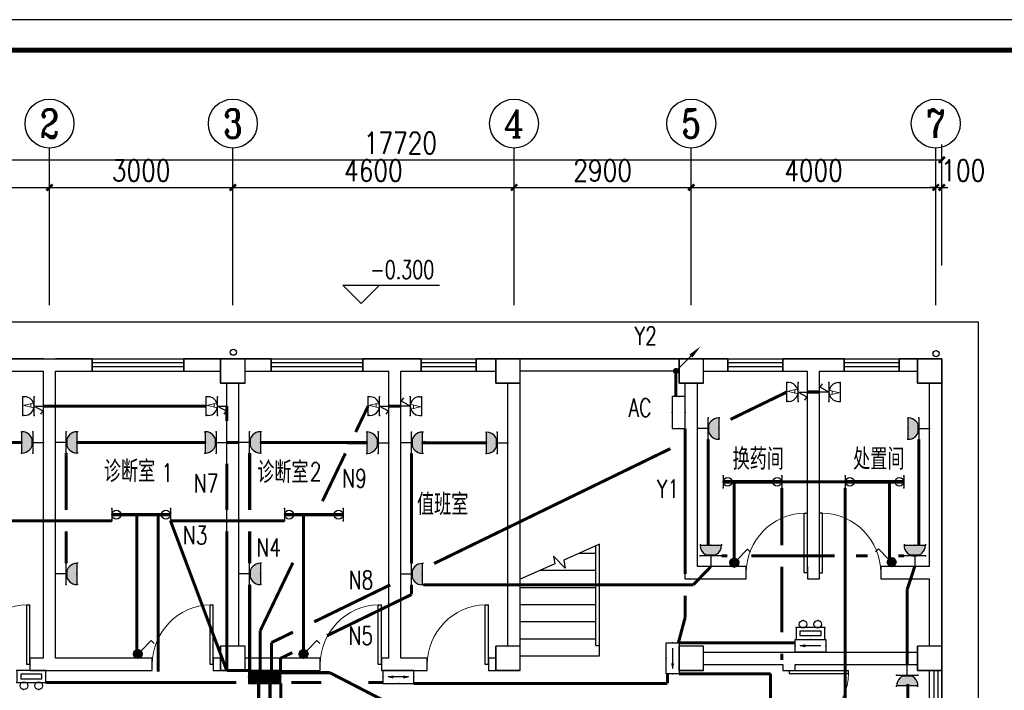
# Model space of a CAD drawing. Extents: x 41933 to 169416, y 41775 to 279375.
# Tile 9 of 39: x 56502 to 72612, y 149605 to 160575. Entities that reach past the tile are written whole.
import ezdxf
from ezdxf.enums import TextEntityAlignment as Align

# ---------------------------------------------------------------- set-up
doc = ezdxf.new("R2010")
doc.units = 0
doc.header["$LTSCALE"] = 1000
doc.header["$MEASUREMENT"] = 0
doc.linetypes.add('DASH', pattern=[0.35, 0.25, -0.1])
for name, color, linetype in [('AXIS', 3, 'Continuous'), ('AXIS_TEXT', 7, 'Continuous'), ('COLUMN', 1, 'Continuous'), ('DIM_ELEV', 3, 'Continuous'), ('DIM_SYMB', 3, 'Continuous'), ('EQUIP-插座', 3, 'Continuous'), ('EQUIP-照明', 3, 'Continuous'), ('EQUIP-箱柜', 3, 'Continuous'), ('LWIRE', 4, 'Continuous'), ('PUB_TEXT', 7, 'Continuous'), ('STAIR', 7, 'Continuous'), ('TEL_TEXT', 7, 'Continuous'), ('VPIPE-凝结', 150, 'DASH'), ('WALL', 1, 'Continuous'), ('WINDOW', 4, 'Continuous'), ('WIRE-照明', 1, 'Continuous'), ('图框', 4, 'Continuous'), ('填充', 8, 'Continuous')]:
    doc.layers.add(name, color=color, linetype=linetype)
doc.styles.add('_HZTXT', font='tssdeng.shx', dxfattribs={"width": 0.8, "bigfont": 'hztxt.shx'})
doc.styles.add('_TCH_AXIS', font='COMPLEX', dxfattribs={"bigfont": 'GBCBIG'})
doc.styles.add('_TCH_DIM', font='SIMPLEX', dxfattribs={"bigfont": 'GBCBIG'})
doc.styles.add('_TCH_LABEL', font='COMPLEX', dxfattribs={"bigfont": 'GBCBIG'})
doc.styles.add('_TEL_DIM', font='SIMPLEX', dxfattribs={"width": 0.8, "height": 3.5, "bigfont": 'HZTXT'})
doc.styles.add('COMPLEX', font='COMPLEX')
doc.styles.add('DIM_FONT', font='simplex.shx', dxfattribs={"width": 0.8})
doc.styles.get("Standard").update_dxf_attribs({"font": 'gbenor.shx', "bigfont": 'gbcbig.shx'})
doc.dimstyles.new('_TCH_ARCH&&100', dxfattribs={"dimtxt": 350, "dimasz": 100, "dimexe": 250, "dimexo": 300, "dimgap": 100, "dimtad": 1, "dimdec": 0, "dimzin": 0, "dimdsep": 46, "dimtxsty": 'DIM_FONT', "dimblk": 'ARCHTICK', "dimcen": 0.09, "dimclrt": 7, "dimazin": 2, "dimtfac": 1, "dimtdec": 0, "dimtix": 1, "dimtmove": 2, "dimatfit": 3, "dimfxl": 0, "dimtolj": 1, "dimtzin": 0, "dimarcsym": 0})

# ---------------------------------------------------------------- blocks, each defined once
blk = doc.blocks.new('*X61')
at = {"color": 0}
for p, q in [((-250, 33), (-83, 200)), ((-250, 68), (-118, 200)), ((-250, 104), (-154, 200)), ((-250, 139), (-189, 200)), ((-250, 174), (-224, 200)), ((-247, 0), (-47, 200)), ((-212, 0), (-12, 200)), ((-177, 0), (23, 200)), ((-141, 0), (59, 200)), ((-106, 0), (94, 200)), ((-71, 0), (129, 200)), ((-35, 0), (165, 200)), ((0, 0), (200, 200)), ((35, 0), (235, 200)), ((71, 0), (250, 179)), ((106, 0), (250, 144)), ((141, 0), (250, 109)), ((177, 0), (250, 73)), ((212, 0), (250, 38)), ((247, 0), (250, 3))]:
    blk.add_line(p, q, dxfattribs=at)
blk = doc.blocks.new('$equip$00001421')
for p, q in [((0.75, 0.6), (-0.75, 0.6)), ((-0.75, 0.6), (-0.75, 0)), ((0.75, 0), (0.75, 0.6)), ((-0.75, 0), (0.75, 0))]:
    blk.add_line(p, q)
at = {"const_width": 0.6}
blk.add_lwpolyline([(-0.75, 0.3), (0.75, 0.3)], dxfattribs=at)
for p in [(0, 0.6), (-0.75, 0.3), (0, 0), (0.75, 0.3)]:
    blk.add_point(p)
at = {"xscale": 0.0030000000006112, "yscale": 0.0030000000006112, "zscale": 0.0030000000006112}
blk.add_blockref('*X61', (0, 0), dxfattribs=at)
at = {"style": '_TCH_LABEL', "flags": 9}
blk.add_attdef('A', (0, 0), '', height=0.00002, dxfattribs=at)
blk = doc.blocks.new('$equip$00001687')
for p, q in [((0.72, 0.6), (-0.72, 0.6)), ((-0.72, 0.6), (-0.72, 0)), ((0.72, 0), (0.72, 0.6)), ((-0.72, 0), (0.72, 0))]:
    blk.add_line(p, q)
at = {"color": 7}
blk.add_line((-0.48, 0.3), (0.48, 0.3), dxfattribs=at)
for p in [(0, 0.6), (-0.72, 0.3), (0, 0), (0.72, 0.3)]:
    blk.add_point(p)
blk.add_solid([(0.24, 0.228), (0.528, 0.3), (0.24, 0.372)])
at = {"layer": 'TEL_TEXT', "style": '_TEL_DIM', "flags": 1}
blk.add_attdef('A', text='', height=0.00002, dxfattribs=at).set_placement((0, 0), align=Align.MIDDLE_CENTER)
blk = doc.blocks.new('$equip$00001685')
for p, q in [((0.72, 0.6), (-0.72, 0.6)), ((-0.72, 0.6), (-0.72, 0)), ((0.72, 0), (0.72, 0.6)), ((-0.72, 0), (0.72, 0))]:
    blk.add_line(p, q)
at = {"color": 7}
blk.add_line((-0.48, 0.3), (0.48, 0.3), dxfattribs=at)
for p in [(0, 0.6), (-0.72, 0.3), (0, 0), (0.72, 0.3)]:
    blk.add_point(p)
for points in [[(-0.24, 0.228), (-0.528, 0.3), (-0.24, 0.372)], [(0.24, 0.228), (0.528, 0.3), (0.24, 0.372)]]:
    blk.add_solid(points)
at = {"layer": 'TEL_TEXT', "style": '_TEL_DIM', "flags": 1}
blk.add_attdef('A', text='', height=0.00002, dxfattribs=at).set_placement((0, 0), align=Align.MIDDLE_CENTER)
blk = doc.blocks.new('_LINKPT1')
blk.add_line((0, 0), (0, 0))
blk = doc.blocks.new('_Y5VWB')
for p, q in [((0.768, 0.64), (-0.768, 0.64)), ((-0.768, 0.64), (-0.768, 0)), ((0.768, 0), (0.768, 0.64)), ((-0.768, 0), (0.768, 0)), ((0.568, 0.44), (-0.568, 0.44)), ((-0.568, 0.44), (-0.568, 0.2)), ((-0.568, 0.2), (0.568, 0.2)), ((0.568, 0.2), (0.568, 0.44))]:
    blk.add_line(p, q)
for centre in [(-0.391, 0.809), (0.391, 0.809)]:
    blk.add_circle(centre, 0.205)
at = {"xscale": 0.004, "yscale": 0.004, "zscale": 0.004}
for p in [(0, 0.64), (-0.768, 0.32), (0, 0), (0.768, 0.32)]:
    blk.add_blockref('_LINKPT1', p, dxfattribs=at)
at = {"flags": 9}
blk.add_attdef('A', (0, 0), '', height=0.00004, dxfattribs=at)
blk = doc.blocks.new('$equip_U$00000116(DNSC-20150823RB)')
for p in [(-0.672, 0.56), (-0.345, 0.887), (0.363, 0.886), (0.672, 0.56), (-0.672, 0), (0.672, 0)]:
    blk.add_point(p)
at = {"xscale": 0.875, "yscale": 0.875, "zscale": 0.875}
blk.add_blockref('_Y5VWB', (0, 0), dxfattribs=at)
at = {"color": 7, "style": '_TEL_DIM', "flags": 1}
blk.add_attdef('A', text='', height=0.000025, dxfattribs=at).set_placement((0, 0), align=Align.MIDDLE_CENTER)
blk = doc.blocks.new('$equip$00001237')
for p, q in [((-0.5, 1.05), (-0.5, 1)), ((-0.5, 1), (0.5, 1)), ((0.5, 1.05), (0.5, 1)), ((0.5, 0.5), (-0.5, 0.5)), ((0, 0.5), (0, 0))]:
    blk.add_line(p, q)
blk.add_arc((0, 1), 0.5, 180, 0)
for p in [(0, 1), (-0.5, 0.5), (0.5, 0.5), (0, 0)]:
    blk.add_point(p)
for points in [[(0.433, 0.75), (-0.433, 0.75), (0.5, 1), (-0.5, 1)], [(0.25, 0.567), (-0.25, 0.567), (0.433, 0.75), (-0.433, 0.75)], [(0, 0.5), (0, 0.5), (0.25, 0.567), (-0.25, 0.567)]]:
    blk.add_solid(points)
at = {"flags": 9}
blk.add_attdef('A', (0, 0), '', height=0.00002, dxfattribs=at)
blk = doc.blocks.new('_X5QTK')
for p, q in [((-0.5, 1.1), (0.5, 1.1)), ((-0.5, 1), (-0.5, 1.1)), ((0.5, 1), (0.5, 1.1)), ((-0.5, 0.5), (0.5, 0.5)), ((-0.255, 0.037), (-0.441, 0.158)), ((0, 0.499), (-0.255, 0.037)), ((0, 0.499), (0, 0))]:
    blk.add_line(p, q)
blk.add_arc((0, 0.999), 0.5, 180, 0)
at = {"xscale": 0.002857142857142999, "yscale": 0.002857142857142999, "zscale": 0.002857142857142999}
blk.add_blockref('_LINKPT1', (0, 0), dxfattribs=at)
at = {"style": '_HZTXT', "width": 0.7}
blk.add_text('A', height=0.571, dxfattribs=at).set_placement((-0.135, 0.505))
at = {"style": 'DIM_FONT', "width": 0.8, "flags": 9}
blk.add_attdef('A', (0, 0), '', height=0.0000286, dxfattribs=at)
blk = doc.blocks.new('$equip_U$00000087(DNSC-20150823RB)')
for p in [(-0.438, 0.963), (0.438, 0.963), (-0.438, 0.438), (0.438, 0.438), (0, 0)]:
    blk.add_point(p)
at = {"xscale": 0.875, "yscale": 0.875, "zscale": 0.875}
blk.add_blockref('_X5QTK', (0, 0), dxfattribs=at)
at = {"color": 7, "style": '_TEL_DIM', "flags": 1}
blk.add_attdef('A', text='', height=0.000025, dxfattribs=at).set_placement((0, 0), align=Align.MIDDLE_CENTER)
blk = doc.blocks.new('$equip$00001159')
for p, q in [((-1.2, 0.25), (-1.2, -0.25)), ((-1.2, 0), (1.2, 0)), ((1.2, 0.25), (1.2, -0.25))]:
    blk.add_line(p, q)
at = {"const_width": 0.14}
blk.add_lwpolyline([(-1.2, 0), (1.2, 0)], dxfattribs=at)
at = {"layer": 'EQUIP-照明'}
for p in [(-1.2, 0), (0, 0), (1.2, 0)]:
    blk.add_point(p, dxfattribs=at)
at = {"layer": 'EQUIP-照明', "flags": 9}
blk.add_attdef('A', (0, 0), '', height=0.00002, dxfattribs=at)
blk = doc.blocks.new('$equip_U$00000122(5926F87FB3A348D)')
for centre in [(-1.014, 0), (1.014, 0)]:
    blk.add_circle(centre, 0.179)
for p in [(-1.2, 0), (0, 0), (1.2, 0)]:
    blk.add_point(p)
blk.add_blockref('$equip$00001159', (0, 0))
at = {"color": 7, "style": '_TEL_DIM', "flags": 1}
blk.add_attdef('A', text='', height=0.000025, dxfattribs=at).set_placement((0, 0), align=Align.MIDDLE_CENTER)
blk = doc.blocks.new('$equip_U$00000121(5926F87FB3A348D)')
for p in [(-1.363, 0), (0, 0), (1.371, 0)]:
    blk.add_point(p)
at = {"xscale": 1.142857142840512, "yscale": 1.142857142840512, "zscale": 1.142857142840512}
blk.add_blockref('$equip_U$00000122(5926F87FB3A348D)', (0, 0), dxfattribs=at)
at = {"color": 7, "style": '_TEL_DIM', "flags": 1}
blk.add_attdef('A', text='', height=0.0000286, dxfattribs=at).set_placement((0, 0), align=Align.MIDDLE_CENTER)
blk = doc.blocks.new('$equip_U$00000122(DNSC-20150823RB)')
for p in [(-1.371, 0.286), (0, 0), (1.371, 0.286), (-1.371, -0.286), (1.371, -0.286)]:
    blk.add_point(p)
blk.add_blockref('$equip_U$00000121(5926F87FB3A348D)', (0, 0))
at = {"color": 7, "style": '_TEL_DIM', "flags": 1}
blk.add_attdef('A', text='', height=0.0000286, dxfattribs=at).set_placement((0, 0), align=Align.MIDDLE_CENTER)
blk = doc.blocks.new('$equip$00001962')
for p, q in [((0.147, 0.356), (0.625, 0.833)), ((0.625, 0.833), (0.766, 0.692))]:
    blk.add_line(p, q)
blk.add_circle((0, 0.208), 0.208)
for p in [(-0.208, 0.208), (0, 0.417), (0, 0), (0.208, 0.208)]:
    blk.add_point(p)
for points in [[(-0.18, 0.313), (0.18, 0.313), (-0.208, 0.208), (0.208, 0.208)], [(-0.18, 0.104), (0.18, 0.104), (-0.208, 0.208), (0.208, 0.208)], [(-0.104, 0.389), (0.104, 0.389), (-0.18, 0.313), (0.18, 0.313)], [(-0.104, 0.028), (0.104, 0.028), (-0.18, 0.104), (0.18, 0.104)], [(0, 0.417), (0, 0.417), (-0.104, 0.389), (0.104, 0.389)], [(0, 0), (0, 0), (-0.104, 0.028), (0.104, 0.028)]]:
    blk.add_solid(points)
at = {"layer": 'TEL_TEXT', "style": '_TEL_DIM', "flags": 1}
blk.add_attdef('A', text='', height=0.00002, dxfattribs=at).set_placement((0, 0), align=Align.MIDDLE_CENTER)
blk = doc.blocks.new('$TelecSys$00000079')
for p, q in [((0.7, 0.7), (0, 0)), ((0.104, 0.104), (0.104, 0.104)), ((-0.104, -0.104), (-0.104, -0.104))]:
    blk.add_line(p, q)
at = {"const_width": 0.142}
blk.add_lwpolyline([(-0.071, 0, 1), (0.071, 0, 1)], format="xyb", close=True, dxfattribs=at)
blk.add_solid([(0.63, 0.77), (0.77, 0.63), (1.15, 1.15)])
at = {"width": 0.8, "flags": 9}
blk.add_attdef('A', (0, 0), '', height=0.00002, dxfattribs=at)
blk = doc.blocks.new('$equip$00001413')
for p, q in [((0.75, 0.6), (-0.75, 0.6)), ((-0.75, 0.6), (-0.75, 0)), ((0.75, 0), (0.75, 0.6)), ((-0.75, 0), (0.75, 0))]:
    blk.add_line(p, q)
for p in [(0, 0.6), (-0.75, 0.3), (0, 0), (0.75, 0.3)]:
    blk.add_point(p)
at = {"style": '_TCH_LABEL', "flags": 9}
blk.add_attdef('A', (0, 0), '', height=0.00002, dxfattribs=at)
blk = doc.blocks.new('_ArchTick')
at = {"color": 0, "linetype": 'ByBlock', "const_width": 0.4}
blk.add_lwpolyline([(-0.5, -0.5), (0.5, 0.5)], dxfattribs=at)
blk = doc.blocks.new('*D2193')
at = {"layer": 'AXIS', "color": 0, "lineweight": -2, "transparency": 16777216}
for p, q in [((53990, 156554), (53990, 158081)), ((56990, 156554), (56990, 158081)), ((53990, 157831), (56990, 157831))]:
    blk.add_line(p, q, dxfattribs=at)
at = {"layer": 'Defpoints', "color": 0, "transparency": 16777216}
for p in [(56990, 157831), (53990, 156254), (56990, 156254)]:
    blk.add_point(p, dxfattribs=at)
at = {"layer": 'AXIS', "color": 0, "lineweight": -2, "transparency": 16777216, "xscale": 100, "yscale": 100, "zscale": 100, "rotation": 180}
blk.add_blockref('_ArchTick', (53990, 157831), dxfattribs=at)
at = {"layer": 'AXIS', "color": 0, "lineweight": -2, "transparency": 16777216, "xscale": 100, "yscale": 100, "zscale": 100}
blk.add_blockref('_ArchTick', (56990, 157831), dxfattribs=at)
at = {"layer": 'AXIS', "color": 7, "transparency": 16777216, "insert": (55490, 158106), "char_height": 350, "attachment_point": 5, "style": 'DIM_FONT'}
blk.add_mtext('\\A1;3000', dxfattribs=at)
blk = doc.blocks.new('*D2194')
at = {"layer": 'AXIS', "color": 0, "lineweight": -2, "transparency": 16777216}
for p, q in [((56990, 156554), (56990, 158081)), ((59990, 156554), (59990, 158081)), ((56990, 157831), (59990, 157831))]:
    blk.add_line(p, q, dxfattribs=at)
at = {"layer": 'Defpoints', "color": 0, "transparency": 16777216}
for p in [(59990, 157831), (56990, 156254), (59990, 156254)]:
    blk.add_point(p, dxfattribs=at)
at = {"layer": 'AXIS', "color": 0, "lineweight": -2, "transparency": 16777216, "xscale": 100, "yscale": 100, "zscale": 100, "rotation": 180}
blk.add_blockref('_ArchTick', (56990, 157831), dxfattribs=at)
at = {"layer": 'AXIS', "color": 0, "lineweight": -2, "transparency": 16777216, "xscale": 100, "yscale": 100, "zscale": 100}
blk.add_blockref('_ArchTick', (59990, 157831), dxfattribs=at)
at = {"layer": 'AXIS', "color": 7, "transparency": 16777216, "insert": (58490, 158106), "char_height": 350, "attachment_point": 5, "style": 'DIM_FONT'}
blk.add_mtext('\\A1;3000', dxfattribs=at)
blk = doc.blocks.new('*D2195')
at = {"layer": 'AXIS', "color": 0, "lineweight": -2, "transparency": 16777216}
for p, q in [((59990, 156554), (59990, 158081)), ((64590, 156554), (64590, 158081)), ((59990, 157831), (64590, 157831))]:
    blk.add_line(p, q, dxfattribs=at)
at = {"layer": 'Defpoints', "color": 0, "transparency": 16777216}
for p in [(64590, 157831), (59990, 156254), (64590, 156254)]:
    blk.add_point(p, dxfattribs=at)
at = {"layer": 'AXIS', "color": 0, "lineweight": -2, "transparency": 16777216, "xscale": 100, "yscale": 100, "zscale": 100, "rotation": 180}
blk.add_blockref('_ArchTick', (59990, 157831), dxfattribs=at)
at = {"layer": 'AXIS', "color": 0, "lineweight": -2, "transparency": 16777216, "xscale": 100, "yscale": 100, "zscale": 100}
blk.add_blockref('_ArchTick', (64590, 157831), dxfattribs=at)
at = {"layer": 'AXIS', "color": 7, "transparency": 16777216, "insert": (62290, 158106), "char_height": 350, "attachment_point": 5, "style": 'DIM_FONT'}
blk.add_mtext('\\A1;4600', dxfattribs=at)
blk = doc.blocks.new('*D2196')
at = {"layer": 'AXIS', "color": 0, "lineweight": -2, "transparency": 16777216}
for p, q in [((64590, 156554), (64590, 158081)), ((67490, 156554), (67490, 158081)), ((64590, 157831), (67490, 157831))]:
    blk.add_line(p, q, dxfattribs=at)
at = {"layer": 'Defpoints', "color": 0, "transparency": 16777216}
for p in [(67490, 157831), (64590, 156254), (67490, 156254)]:
    blk.add_point(p, dxfattribs=at)
at = {"layer": 'AXIS', "color": 0, "lineweight": -2, "transparency": 16777216, "xscale": 100, "yscale": 100, "zscale": 100, "rotation": 180}
blk.add_blockref('_ArchTick', (64590, 157831), dxfattribs=at)
at = {"layer": 'AXIS', "color": 0, "lineweight": -2, "transparency": 16777216, "xscale": 100, "yscale": 100, "zscale": 100}
blk.add_blockref('_ArchTick', (67490, 157831), dxfattribs=at)
at = {"layer": 'AXIS', "color": 7, "transparency": 16777216, "insert": (66040, 158106), "char_height": 350, "attachment_point": 5, "style": 'DIM_FONT'}
blk.add_mtext('\\A1;2900', dxfattribs=at)
blk = doc.blocks.new('*D2197')
at = {"layer": 'AXIS', "color": 0, "lineweight": -2, "transparency": 16777216}
for p, q in [((67490, 156554), (67490, 158081)), ((71490, 156554), (71490, 158081)), ((67490, 157831), (71490, 157831))]:
    blk.add_line(p, q, dxfattribs=at)
at = {"layer": 'Defpoints', "color": 0, "transparency": 16777216}
for p in [(71490, 157831), (67490, 156254), (71490, 156254)]:
    blk.add_point(p, dxfattribs=at)
at = {"layer": 'AXIS', "color": 0, "lineweight": -2, "transparency": 16777216, "xscale": 100, "yscale": 100, "zscale": 100, "rotation": 180}
blk.add_blockref('_ArchTick', (67490, 157831), dxfattribs=at)
at = {"layer": 'AXIS', "color": 0, "lineweight": -2, "transparency": 16777216, "xscale": 100, "yscale": 100, "zscale": 100}
blk.add_blockref('_ArchTick', (71490, 157831), dxfattribs=at)
at = {"layer": 'AXIS', "color": 7, "transparency": 16777216, "insert": (69490, 158106), "char_height": 350, "attachment_point": 5, "style": 'DIM_FONT'}
blk.add_mtext('\\A1;4000', dxfattribs=at)
blk = doc.blocks.new('*D2198')
at = {"layer": 'AXIS', "color": 0, "lineweight": -2, "transparency": 16777216}
for p, q in [((71490, 156554), (71490, 158081)), ((71590, 156554), (71590, 158081)), ((71490, 157831), (71390, 157831)), ((71490, 157831), (71590, 157831)), ((71590, 157831), (71690, 157831))]:
    blk.add_line(p, q, dxfattribs=at)
at = {"layer": 'Defpoints', "color": 0, "transparency": 16777216}
for p in [(71590, 157831), (71490, 156254), (71590, 156254)]:
    blk.add_point(p, dxfattribs=at)
at = {"layer": 'AXIS', "color": 0, "lineweight": -2, "transparency": 16777216, "xscale": 100, "yscale": 100, "zscale": 100}
blk.add_blockref('_ArchTick', (71490, 157831), dxfattribs=at)
at = {"layer": 'AXIS', "color": 0, "lineweight": -2, "transparency": 16777216, "xscale": 100, "yscale": 100, "zscale": 100, "rotation": 180}
blk.add_blockref('_ArchTick', (71590, 157831), dxfattribs=at)
at = {"layer": 'AXIS', "color": 7, "transparency": 16777216, "insert": (71940, 158106), "char_height": 350, "attachment_point": 5, "style": 'DIM_FONT'}
blk.add_mtext('\\A1;100', dxfattribs=at)
blk = doc.blocks.new('*D2199')
at = {"layer": 'AXIS', "color": 0, "lineweight": -2, "transparency": 16777216}
for p, q in [((53870, 157454), (53870, 158533)), ((71590, 157454), (71590, 158533)), ((53870, 158283), (71590, 158283))]:
    blk.add_line(p, q, dxfattribs=at)
at = {"layer": 'Defpoints', "color": 0, "transparency": 16777216}
for p in [(71590, 158283), (53870, 157154), (71590, 157154)]:
    blk.add_point(p, dxfattribs=at)
at = {"layer": 'AXIS', "color": 0, "lineweight": -2, "transparency": 16777216, "xscale": 100, "yscale": 100, "zscale": 100, "rotation": 180}
blk.add_blockref('_ArchTick', (53870, 158283), dxfattribs=at)
at = {"layer": 'AXIS', "color": 0, "lineweight": -2, "transparency": 16777216, "xscale": 100, "yscale": 100, "zscale": 100}
blk.add_blockref('_ArchTick', (71590, 158283), dxfattribs=at)
at = {"layer": 'AXIS', "color": 7, "transparency": 16777216, "insert": (62730, 158558), "char_height": 350, "attachment_point": 5, "style": 'DIM_FONT'}
blk.add_mtext('\\A1;17720', dxfattribs=at)
blk = doc.blocks.new('$WINLIB2D$00000001')
for p, q in [((-0.5, 0.5), (0.5, 0.5)), ((-0.5, 0.5), (-0.5, -0.5)), ((0.5, -0.5), (0.5, 0.5)), ((0.5, 0.167), (-0.5, 0.167)), ((0.5, -0.167), (-0.5, -0.167)), ((-0.5, -0.5), (0.5, -0.5))]:
    blk.add_line(p, q)
blk = doc.blocks.new('_FZH')
for p, q in [((-0.5, 0.5), (0.5, 0.5)), ((-0.5, -0.5), (-0.5, 0.5)), ((0.5, -0.5), (0.5, 0.5)), ((-0.5, -0.5), (0.5, -0.5))]:
    blk.add_line(p, q)
blk.add_lwpolyline([(-0.5, -0.5), (0.5, -0.5), (0.5, 0.5), (-0.5, 0.5)], close=True)
blk = doc.blocks.new('$DorLib2D$00000001')
for p, q in [((0.45, 0.975), (0.5, 0.975)), ((0.45, 0), (0.45, 0.975)), ((0.5, 0), (0.5, 0.975)), ((0.5, 0), (0.45, 0))]:
    blk.add_line(p, q)
at = {"lineweight": 13}
blk.add_arc((0.475, 0), 0.975, 91.4693, 180, dxfattribs=at)
blk = doc.blocks.new('_AXISO')
blk.add_circle((0, 0), 0.5)
at = {"layer": 'AXIS_TEXT', "style": 'COMPLEX', "width": 1.041667}
blk.add_attdef('A', text='', height=0.56, dxfattribs=at).set_placement((-0.25, -0.28), (0.25, -0.28), align=Align.FIT)

msp = doc.modelspace()

# ---------------------------------------------------------------- linework, layer by layer
at = {"color": 32}
msp.add_lwpolyline([(67589.8, 144528.1), (67789.8, 144528.1), (67789.8, 144528.1), (72189.8, 144528.1), (72189.8, 155628.1), (53289.8, 155628.1), (53289.8, 150628.1)], dxfattribs=at)
at = {"layer": 'AXIS'}
for p, q in [((56989.8, 155906.2), (56989.8, 158475.6)), ((59989.8, 155906.2), (59989.8, 158475.6)), ((64589.8, 155906.2), (64589.8, 158475.6)), ((67489.8, 155906.2), (67489.8, 158475.6)), ((71489.8, 155906.2), (71489.8, 158475.6))]:
    msp.add_line(p, q, dxfattribs=at)
at = {"layer": 'DIM_ELEV'}
for p, q in [((62087.3, 155932.6), (61787.3, 156232.6)), ((61787.3, 156232.6), (63370.6, 156232.6)), ((62087.3, 155932.6), (62387.3, 156232.6))]:
    msp.add_line(p, q, dxfattribs=at)
at = {"layer": 'DIM_SYMB'}
msp.add_lwpolyline([(65364.8, 149602.2, 0, 0, 0), (65364.8, 151034.6, 80, 0, 0), (65364.8, 151334.6, 0, 0, 0)], format="xyseb", dxfattribs=at)
at = {"layer": 'STAIR'}
for p, q in [((65989.8, 151993.6), (65403.8, 151736.2)), ((65929.8, 150338.1), (65929.8, 151967.3)), ((65989.8, 150338.1), (65989.8, 151993.6)), ((65989.8, 150338.1), (65989.8, 151993.6)), ((65424.3, 151602.8), (65238.4, 151797.2)), ((65238.4, 151797.2), (65257.6, 151672)), ((65658.6, 151848.1), (65929.8, 151848.1)), ((65257.6, 151672), (64689.8, 151422.6)), ((65403.8, 151736.2), (65424.3, 151602.8)), ((65021.1, 151568.1), (65929.8, 151568.1)), ((64689.8, 150328.1), (64689.8, 151422.6)), ((64689.8, 151288.1), (65929.8, 151288.1)), ((64689.8, 151008.1), (65929.8, 151008.1)), ((64689.8, 150728.1), (65929.8, 150728.1)), ((64689.8, 150448.1), (65929.8, 150448.1)), ((65929.8, 150338.1), (65989.8, 150338.1)), ((65989.8, 150168.1), (65989.8, 150338.1)), ((64689.8, 150168.1), (65989.8, 150168.1))]:
    msp.add_line(p, q, dxfattribs=at)
at = {"layer": 'VPIPE-凝结', "linetype": 'Continuous'}
for centre in [(59997.3, 155134.8), (71495.5, 155111.7)]:
    msp.add_circle(centre, 50, dxfattribs=at)
at = {"layer": 'WALL'}
for p, q in [((56889.8, 155028.1), (56339.8, 155028.1)), ((56889.8, 155028.1), (56889.8, 155028.1)), ((56889.8, 155028.1), (57089.8, 155028.1)), ((57689.8, 155028.1), (57089.8, 155028.1)), ((57089.8, 155028.1), (57089.8, 155028.1)), ((57689.8, 154828.1), (57689.8, 155028.1)), ((59789.8, 155028.1), (59189.8, 155028.1)), ((59189.8, 155028.1), (59189.8, 154828.1)), ((60614.8, 155028.1), (60189.8, 155028.1)), ((60614.8, 154828.1), (60614.8, 155028.1)), ((62639.8, 155028.1), (62114.8, 155028.1)), ((62114.8, 155028.1), (62114.8, 154828.1)), ((63069.8, 155028.1), (62639.8, 155028.1)), ((63069.8, 154828.1), (63069.8, 155028.1)), ((64289.8, 155028.1), (63969.8, 155028.1)), ((63969.8, 155028.1), (63969.8, 154828.1)), ((67289.8, 155028.1), (64689.8, 155028.1)), ((68089.8, 155028.1), (67689.8, 155028.1)), ((68089.8, 154828.1), (68089.8, 155028.1)), ((69489.8, 155028.1), (68989.8, 155028.1)), ((68989.8, 155028.1), (68989.8, 154828.1)), ((69989.8, 155028.1), (69489.8, 155028.1)), ((69989.8, 154828.1), (69989.8, 155028.1)), ((71189.8, 155028.1), (70889.8, 155028.1)), ((70889.8, 155028.1), (70889.8, 154828.1)), ((56339.8, 154828.1), (56889.8, 154828.1)), ((56889.8, 150128.1), (56889.8, 154828.1)), ((57089.8, 154828.1), (57689.8, 154828.1)), ((57089.8, 150128.1), (57089.8, 154828.1)), ((59189.8, 154828.1), (59789.8, 154828.1)), ((60189.8, 154828.1), (60614.8, 154828.1)), ((62114.8, 154828.1), (62539.8, 154828.1)), ((62539.8, 150128.1), (62539.8, 154828.1)), ((62739.8, 154828.1), (63069.8, 154828.1)), ((62739.8, 150128.1), (62739.8, 154828.1)), ((63969.8, 154828.1), (64289.8, 154828.1)), ((67289.8, 154828.1), (64689.8, 154828.1)), ((67689.8, 154828.1), (68089.8, 154828.1)), ((68989.8, 154828.1), (69389.8, 154828.1)), ((69389.8, 151628.1), (69389.8, 154828.1)), ((69589.8, 154828.1), (69989.8, 154828.1)), ((69589.8, 151628.1), (69589.8, 154828.1)), ((70889.8, 154828.1), (71189.8, 154828.1)), ((59889.8, 150328.1), (59889.8, 154628.1)), ((60089.8, 150328.1), (60089.8, 154628.1)), ((64489.8, 150328.1), (64489.8, 154628.1)), ((64689.8, 150328.1), (64689.8, 154628.1)), ((67389.8, 151428.1), (67389.8, 154628.1)), ((67589.8, 151628.1), (67589.8, 154628.1)), ((71389.8, 151628.1), (71389.8, 154628.1)), ((71589.8, 151528.1), (71589.8, 154628.1)), ((68389.8, 151628.1), (67589.8, 151628.1)), ((68389.8, 151428.1), (68389.8, 151628.1)), ((69389.8, 151628.1), (69389.8, 151428.1)), ((69589.8, 151428.1), (69589.8, 151628.1)), ((71389.8, 151628.1), (70589.8, 151628.1)), ((70589.8, 151628.1), (70589.8, 151428.1)), ((67389.8, 151428.1), (68389.8, 151428.1)), ((69389.8, 151428.1), (69489.8, 151428.1)), ((69489.8, 151428.1), (69589.8, 151428.1)), ((70589.8, 151428.1), (71389.8, 151428.1)), ((71389.8, 150328.1), (71389.8, 151428.1)), ((71589.8, 150328.1), (71589.8, 151528.1)), ((67689.8, 150228.1), (69089.8, 150228.1)), ((69089.8, 150228.1), (71189.8, 150228.1)), ((56889.8, 150128.1), (56669.8, 150128.1)), ((56669.8, 150128.1), (56669.8, 149928.1)), ((58669.8, 150128.1), (57089.8, 150128.1)), ((58669.8, 149928.1), (58669.8, 150128.1)), ((59789.8, 150128.1), (59669.8, 150128.1)), ((59669.8, 150128.1), (59669.8, 149928.1)), ((61419.8, 150128.1), (60189.8, 150128.1)), ((61419.8, 149928.1), (61419.8, 150128.1)), ((62539.8, 150128.1), (62419.8, 150128.1)), ((62419.8, 150128.1), (62419.8, 149928.1)), ((63169.8, 150128.1), (62739.8, 150128.1)), ((63169.8, 149928.1), (63169.8, 150128.1)), ((64289.8, 150128.1), (64169.8, 150128.1)), ((64169.8, 150128.1), (64169.8, 149928.1)), ((67689.8, 150028.1), (68989.8, 150028.1)), ((68989.8, 150028.1), (68989.8, 149928.1)), ((69189.8, 149928.1), (69189.8, 150028.1)), ((69189.8, 150028.1), (71189.8, 150028.1)), ((56669.8, 149928.1), (56989.8, 149928.1)), ((56989.8, 149928.1), (58669.8, 149928.1)), ((59669.8, 149928.1), (59789.8, 149928.1)), ((60189.8, 149928.1), (61419.8, 149928.1)), ((62419.8, 149928.1), (62639.8, 149928.1)), ((62639.8, 149928.1), (63169.8, 149928.1)), ((64169.8, 149928.1), (64289.8, 149928.1)), ((68989.8, 149928.1), (69189.8, 149928.1))]:
    msp.add_line(p, q, dxfattribs=at)
at = {"layer": 'WIRE-照明', "linetype": 'Continuous', "const_width": 50}
for points in [[(67238.8, 154828.1), (67238.7, 154411.8)], [(68132.3, 154036.8), (69053, 154484.3)], [(69389.8, 154484.3), (69589.8, 154484.3)], [(56889.8, 154254.5), (59553, 154254.5)], [(59889.8, 154254.5), (59889.8, 154010)], [(61999.6, 153831), (62203, 154254.5)], [(62539.8, 154254.5), (62739.8, 154254.5)], [(67389.8, 153886.8), (67389.8, 151505)], [(56539.8, 153660), (54439.8, 153660)], [(59539.8, 153660), (57439.8, 153660)], [(59889.8, 153660), (60089.8, 153660)], [(60439.8, 153660), (62189.8, 153655.5)], [(67764.8, 153711.2), (67764.8, 151978.1)], [(71214.8, 153711.2), (71214.8, 151978.1)], [(63089.8, 153655.5), (64139.8, 153654)], [(63282.3, 151679), (67148.3, 153558.4)], [(57264.8, 153485), (57264.8, 152553.1)], [(60264.8, 153485), (60264.8, 152553.1)], [(61455.7, 152698.5), (61831.7, 153481.4)], [(62914.8, 153480.3), (62914.8, 151680)], [(59889.8, 153310), (59889.8, 152553.1)], [(68193.5, 151767.3), (68193.5, 153014.7)], [(68971.2, 153014.7), (70009.8, 153014.7)], [(70733.6, 151764.2), (70733.6, 153014.7)], [(68971.2, 152914.7), (68971.2, 151978.1)], [(70009.8, 152914.7), (70009.8, 147678.1)], [(55969.8, 152378.1), (58009.8, 152378.1)], [(58417.5, 150269.1), (58417.5, 152478.1)], [(58765.7, 152478.1), (58765.7, 149907.1)], [(58969.8, 152378.1), (60834.8, 152378.1)], [(59889.8, 149928.1), (58969.8, 152378.1)], [(61146.6, 150274), (61146.6, 152478.1)], [(57264.8, 152203.1), (57264.8, 151683)], [(59889.8, 152203.1), (59889.8, 149928.1)], [(60264.8, 152203.1), (60264.8, 151683)], [(68077.6, 151803.1), (67984.7, 151803.1)], [(69834.8, 151803.1), (68470.5, 151803.1)], [(70375.9, 151803.1), (70184.8, 151803.1)], [(70970.7, 151803.1), (70875.1, 151803.1)], [(60436.7, 150576.9), (60971.6, 151690.5)], [(67522.9, 151330), (67809.7, 151628.1)], [(68971.2, 151628.1), (68971.2, 150555.1)], [(71023.7, 151256), (71145.7, 151628.1)], [(60264.8, 151333), (60264.8, 149928.1)], [(61321.6, 150725.7), (62564.8, 151330.1)], [(62914.8, 151172.6), (62914.8, 151330)], [(63107.3, 151330), (67522.9, 151330)], [(71023.7, 150028.1), (71023.7, 151256)], [(61530.1, 150498), (62914.8, 151172.6)], [(67389.8, 151155), (67389.8, 150797.5)], [(67389.8, 150797.5), (67278.6, 150380.1)], [(60436.7, 149928.1), (60436.7, 150576.9)], [(60622.4, 150385.8), (60971.6, 150555.6)], [(60622.4, 149928.1), (60622.4, 150385.8)], [(67289.8, 150380.1), (69187.8, 150380.1)], [(60770.8, 150128.1), (60962.9, 150221.7)], [(60770.8, 149928.1), (60770.8, 150128.1)], [(68971.2, 150205.1), (68971.2, 150103.1)], [(59889.8, 149928.1), (60264.8, 149928.1)], [(60773.5, 149893.6), (61574.7, 149893.6)], [(61574.7, 149893.6), (69189.8, 145966.8)], [(67100.2, 149718.1), (67100.2, 149876.1)], [(67289.8, 149876.1), (68788.4, 149876.1)], [(68788.4, 149876.1), (68788.4, 148867.3)], [(56927.7, 149732.1), (60044.6, 149732.1)], [(60412.4, 149718.1), (60412.4, 149085.2)], [(60598, 149718.1), (60598, 149170.5)], [(60773.5, 149718.1), (60773.5, 149459)], [(60948.5, 149732.1), (61440.1, 149732.1)], [(62203.8, 149732.1), (62445.3, 149732.1)], [(62949.3, 149718.1), (67100.2, 149718.1)], [(71031.1, 145774.6), (71031.1, 149707.4)]]:
    msp.add_lwpolyline(points, dxfattribs=at)
at = {"layer": '图框', "color": 4}
msp.add_lwpolyline([(83933, 160575), (41933, 160575), (41933, 130875), (83933, 130875)], close=True, dxfattribs=at)
at = {"layer": '图框', "color": 4, "const_width": 80}
msp.add_lwpolyline([(44433, 131375), (83433, 131375), (83433, 160075), (44433, 160075)], close=True, dxfattribs=at)
at = {"layer": '填充'}
msp.add_lwpolyline([(53889.8, 155028.1), (71589.8, 155028.1), (71589.8, 145128.1), (67589.8, 145128.1)], dxfattribs=at)

# ---------------------------------------------------------------- block references
at = {"layer": 'AXIS'}
ref = msp.add_blockref('_AXISO', (56989.8, 158875.6), dxfattribs=dict(at, xscale=800, yscale=800, zscale=800))
ref.add_attrib('A', '2', dxfattribs={"layer": 'AXIS_TEXT', "height": 465.9, "style": '_TCH_AXIS'}).set_placement((56834.5, 158642.6), (57145.1, 158642.6), align=Align.FIT)
ref = msp.add_blockref('_AXISO', (59989.8, 158875.6), dxfattribs=dict(at, xscale=800, yscale=800, zscale=800))
ref.add_attrib('A', '3', dxfattribs={"layer": 'AXIS_TEXT', "height": 465.9, "style": '_TCH_AXIS'}).set_placement((59834.5, 158642.6), (60145.1, 158642.6), align=Align.FIT)
ref = msp.add_blockref('_AXISO', (64589.8, 158875.6), dxfattribs=dict(at, xscale=800, yscale=800, zscale=800))
ref.add_attrib('A', '4', dxfattribs={"layer": 'AXIS_TEXT', "height": 445.4, "style": '_TCH_AXIS'}).set_placement((64420.1, 158652.9), (64759.5, 158652.9), align=Align.FIT)
ref = msp.add_blockref('_AXISO', (67489.8, 158875.6), dxfattribs=dict(at, xscale=800, yscale=800, zscale=800))
ref.add_attrib('A', '5', dxfattribs={"layer": 'AXIS_TEXT', "height": 465.9, "style": '_TCH_AXIS'}).set_placement((67334.5, 158642.6), (67645.1, 158642.6), align=Align.FIT)
ref = msp.add_blockref('_AXISO', (71489.8, 158875.6), dxfattribs=dict(at, xscale=800, yscale=800, zscale=800))
ref.add_attrib('A', '7', dxfattribs={"layer": 'AXIS_TEXT', "height": 465.9, "style": '_TCH_AXIS'}).set_placement((71334.5, 158642.6), (71645.1, 158642.6), align=Align.FIT)
at = {"layer": 'COLUMN', "xscale": 400, "yscale": 400, "zscale": 400, "rotation": 90}
for p in [(59989.8, 154828.1), (64489.8, 154828.1), (67489.8, 154828.1), (71389.8, 154828.1), (59989.8, 150128.1), (64489.8, 150128.1), (67489.8, 150128.1), (71389.8, 150128.1)]:
    msp.add_blockref('_FZH', p, dxfattribs=at)
at = {"layer": 'EQUIP-插座', "xscale": 350, "yscale": 350, "zscale": 350}
for name, p, rotation in [('$equip_U$00000087(DNSC-20150823RB)', (69389.8, 154484.3), 89.99999749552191), ('$equip_U$00000087(DNSC-20150823RB)', (69589.8, 154484.3), 269.9999974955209), ('$equip_U$00000087(DNSC-20150823RB)', (56889.8, 154254.5), 89.99999749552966), ('$equip_U$00000087(DNSC-20150823RB)', (59889.8, 154254.5), 89.99999749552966), ('$equip_U$00000087(DNSC-20150823RB)', (62539.8, 154254.5), 89.99999749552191), ('$equip_U$00000087(DNSC-20150823RB)', (62739.8, 154254.5), 269.9999974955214), ('$equip$00001237', (67589.8, 153886.2), 269.9999974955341), ('$equip$00001237', (71389.8, 153886.2), 89.99999248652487), ('$equip$00001237', (56889.8, 153660), 89.99999749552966), ('$equip$00001237', (57089.8, 153660), 270), ('$equip$00001237', (59889.8, 153660), 89.99999749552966), ('$equip$00001237', (60089.8, 153660), 269.9999974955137), ('$equip$00001237', (62539.8, 153655.5), 89.99999749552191), ('$equip$00001237', (62739.8, 153655.3), 269.9999974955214), ('$equip$00001237', (64489.8, 153654), 89.99999749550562), ('$equip$00001237', (67809.7, 151628.1), 359.999994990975), ('$equip$00001237', (71145.7, 151628.1), 359.9999949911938), ('$equip$00001237', (57089.8, 151508), 270), ('$equip$00001237', (60089.8, 151508), 269.9999974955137), ('$equip$00001237', (62739.8, 151505), 269.9999974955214), ('$equip$00001237', (71023.7, 150028.1), 180.0000000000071)]:
    msp.add_blockref(name, p, dxfattribs=dict(at, rotation=rotation))
at = {"layer": 'EQUIP-照明', "xscale": 350, "yscale": 350, "zscale": 350}
for p in [(68491.2, 153014.7), (70489.8, 153014.7), (58489.8, 152478.1), (61314.8, 152478.1)]:
    msp.add_blockref('$equip_U$00000122(DNSC-20150823RB)', p, dxfattribs=at)
at = {"layer": 'EQUIP-照明', "yscale": 350, "zscale": 350}
for name, p, xscale, rotation in [('$equip$00001962', (68193.5, 151621.5), 350, 359.999994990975), ('$equip$00001962', (70770, 151628.1), -350, 359.9999949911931), ('$equip_U$00000116(DNSC-20150823RB)', (69439.8, 150438.1), 350, 359.9999899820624), ('$equip$00001962', (58435.7, 150128.1), 350, 359.9999949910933), ('$equip$00001962', (61146.6, 150128.1), 350, 359.9999949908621), ('$equip$00001687', (67289.8, 150128.1), -350, 89.99999248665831), ('$equip$00001687', (69439.8, 150228.1), -350, 359.9999899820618), ('$equip_U$00000116(DNSC-20150823RB)', (56692.5, 149928.1), 350, 180.0000000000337), ('$equip$00001685', (62697.3, 149928.1), 350, 179.9999899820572)]:
    msp.add_blockref(name, p, dxfattribs=dict(at, xscale=xscale, rotation=rotation))
at = {"layer": 'EQUIP-箱柜', "xscale": 350, "yscale": 350, "zscale": 350}
for name, p, rotation in [('$equip$00001413', (67389.8, 154149.3), 89.99999749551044), ('$equip$00001421', (60511, 149928.1), 180.0000000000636)]:
    msp.add_blockref(name, p, dxfattribs=dict(at, rotation=rotation))
at = {"layer": 'LWIRE', "xscale": 350, "yscale": 350, "zscale": 350}
msp.add_blockref('$TelecSys$00000079', (67238.8, 154828.1), dxfattribs=at)
at = {"layer": 'WINDOW'}
for name, p, xscale, yscale, zscale, rotation in [('$WINLIB2D$00000001', (58439.8, 154928.1), -1500, -200, -1500, 180), ('$WINLIB2D$00000001', (61364.8, 154928.1), -1500, -200, -1500, 180), ('$WINLIB2D$00000001', (63519.8, 154928.1), -900, -200, -900, 180), ('$WINLIB2D$00000001', (68539.8, 154928.1), -900, -200, -900, 180), ('$WINLIB2D$00000001', (70439.8, 154928.1), -900, -200, -900, 180), ('$DorLib2D$00000001', (63669.8, 150028.1), -1000, -1000, -1000, 180), ('$DorLib2D$00000001', (69089.8, 149428.1), 1000, -1000, 1000, 90), ('$WINLIB2D$00000001', (71489.8, 149178.1), 1500, 200, 1500, 90)]:
    msp.add_blockref(name, p, dxfattribs=dict(at, xscale=xscale, yscale=yscale, zscale=zscale, rotation=rotation))
at = {"layer": 'WINDOW', "yscale": 1000}
for p, xscale, zscale in [((68889.8, 151528.1), 1000, 1000), ((70089.8, 151528.1), -1000, -1000), ((56169.8, 150028.1), 1000, 1000), ((59169.8, 150028.1), 1000, 1000), ((61919.8, 150028.1), 1000, 1000)]:
    msp.add_blockref('$DorLib2D$00000001', p, dxfattribs=dict(at, xscale=xscale, zscale=zscale))

# ---------------------------------------------------------------- texts
at = {"layer": 'PUB_TEXT'}
for s, height, style, width, p in [('-0.300', 297.5, '_TCH_DIM', 0.705882, (62240.6, 156337.6)), ('换药间', 350, '_TEL_DIM', 0.8, (68166.7, 153212.5)), ('处置间', 350, '_TEL_DIM', 0.8, (70137.4, 153211.8)), ('诊断室', 350, '_TEL_DIM', 0.8, (57879, 153011.4)), ('诊断室', 350, '_TEL_DIM', 0.8, (60388.3, 152996)), ('1', 297.5, '_TEL_DIM', 0.752941, (58818, 153014.5)), ('2', 297.5, '_TEL_DIM', 0.752941, (61247.3, 153033.7)), ('值班室', 350, '_TEL_DIM', 0.8, (63003.1, 152470.3))]:
    msp.add_text(s, height=height, dxfattribs=dict(at, style=style, width=width)).set_placement(p)
at = {"layer": 'TEL_TEXT', "style": '_TEL_DIM', "width": 0.752941}
for s, p in [('Y2', (66563.3, 155254.4)), ('AC', (66465.2, 154080.8)), ('N9', (61779.4, 152924.3)), ('N7', (59353.5, 152842.5)), ('Y1', (66928.4, 152752.4)), ('N3', (59173.5, 151993.1)), ('N4', (60375.2, 151792.8)), ('N8', (61884.9, 151262.1)), ('N5', (61881, 150349.1))]:
    msp.add_text(s, height=297.5, dxfattribs=at).set_placement(p)

# ---------------------------------------------------------------- dimensions: what is measured, and where the dimension line sits
at = {"layer": 'AXIS'}
for p1, p2, distance, picture, middle in [((53869.8, 157154), (71589.8, 157154), 1128.6, '*D2199', (62729.8, 158557.6)), ((53989.8, 156253.9), (56989.8, 156253.9), 1577.4, '*D2193', (55489.8, 158106.3)), ((56989.8, 156253.9), (59989.8, 156253.9), 1577.4, '*D2194', (58489.8, 158106.3)), ((59989.8, 156253.9), (64589.8, 156253.9), 1577.4, '*D2195', (62289.8, 158106.3)), ((64589.8, 156253.9), (67489.8, 156253.9), 1577.4, '*D2196', (66039.8, 158106.3)), ((67489.8, 156253.9), (71489.8, 156253.9), 1577.4, '*D2197', (69489.8, 158106.3))]:
    dim = msp.add_aligned_dim(p1=p1, p2=p2, distance=distance, dimstyle='_TCH_ARCH&&100', dxfattribs=at)
    dim.commit()
    dim.dimension.update_dxf_attribs({"geometry": picture, "text_midpoint": middle})
dim = msp.add_linear_dim(base=(71589.8, 157831.3), p1=(71489.8, 156253.9), p2=(71589.8, 156253.9), angle=0, dimstyle='_TCH_ARCH&&100', dxfattribs=at)
dim.commit()
dim.dimension.update_dxf_attribs({"geometry": '*D2198', "text_midpoint": (71939.8, 158106.3), "dimtype": 129})

doc.saveas('drawing.dxf')
